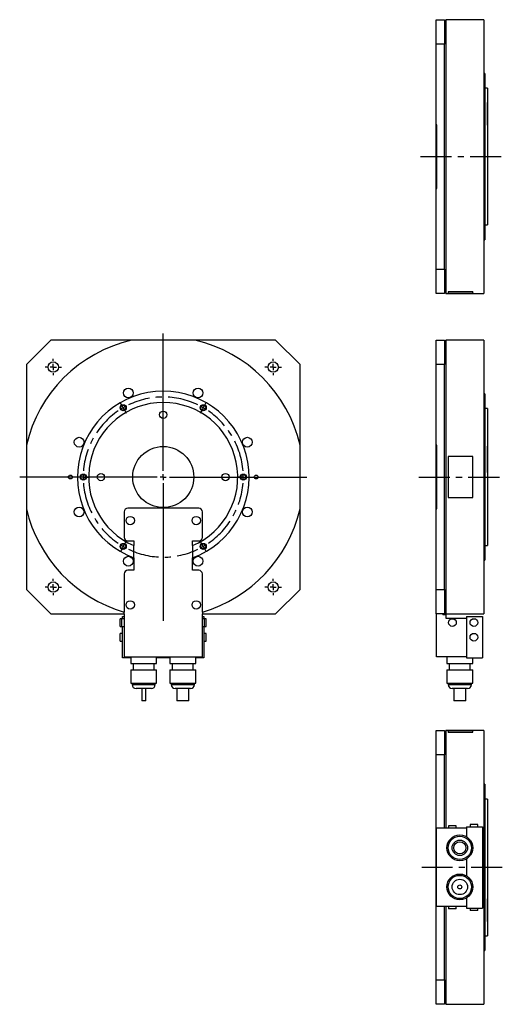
# Model space of a CAD drawing. Extents: x 97 to 1127, y 11 to 818.
# Tile 1 of 2: x 97 to 492, y 11 to 817. Entities that reach past the tile are written whole.
import ezdxf

# ---------------------------------------------------------------- set-up
doc = ezdxf.new("R2010")
doc.units = 0
doc.header["$LTSCALE"] = 2
doc.header["$MEASUREMENT"] = 0
doc.linetypes.add('CENTERX2', pattern=[20.32, 12.7, -2.54, 2.54, -2.54])
doc.layers.get('0').update_dxf_attribs({"linetype": 'CONTINUOUS'})

# ---------------------------------------------------------------- blocks, each defined once
blk = doc.blocks.new('SW_CENTERMARKSYMBOL_6')
at = {"color": 6, "linetype": 'Continuous'}
for p, q in [((-1.25, 2.17), (-2.5, 4.33)), ((0, 0), (-1.25, 2.17)), ((0, 0), (1.25, -2.17)), ((65.5, 0), (64.25, -2.17)), ((65.5, 0), (66.75, 2.17)), ((66.75, 2.17), (68, 4.33)), ((1.25, -2.17), (2.5, -4.33)), ((64.25, -2.17), (63, -4.33)), ((-35.25, -56.72), (-37.75, -56.72)), ((-32.75, -56.72), (-35.25, -56.72)), ((-32.75, -56.72), (-30.25, -56.72)), ((-30.25, -56.72), (-27.75, -56.72)), ((95.75, -56.72), (93.25, -56.72)), ((98.25, -56.72), (95.75, -56.72)), ((98.25, -56.72), (100.75, -56.72)), ((100.75, -56.72), (103.25, -56.72)), ((0, -113.45), (1.25, -111.28)), ((1.25, -111.28), (2.5, -109.12)), ((64.25, -111.28), (63, -109.12)), ((65.5, -113.45), (64.25, -111.28)), ((-1.25, -115.61), (-2.5, -117.78)), ((0, -113.45), (-1.25, -115.61)), ((65.5, -113.45), (66.75, -115.61)), ((66.75, -115.61), (68, -117.78))]:
    blk.add_line(p, q, dxfattribs=at)
at = {"color": 6, "linetype": 'CENTERX2'}
for start, end in [(64.37372, 115.62628), (124.37372, 175.62628), (4.37372, 55.62628), (184.37372, 235.62628), (304.37372, 355.62628), (244.37372, 295.62628)]:
    blk.add_arc((32.75, -56.72), 65.5, start, end, dxfattribs=at)
at = {"color": 6, "linetype": 'Continuous'}
for start, end in [(117.81314, 120), (60, 62.18686), (120, 122.18686), (57.81314, 60), (177.81314, 180), (0, 2.18686), (180, 182.18686), (357.81314, 0), (237.81314, 240), (300, 302.18686), (240, 242.18686), (297.81314, 300)]:
    blk.add_arc((32.75, -56.72), 65.5, start, end, dxfattribs=at)
blk = doc.blocks.new('SW_CENTERMARKSYMBOL_7')
at = {"color": 0, "linetype": 'Continuous'}
for p, q in [((-5, 0), (-6.75, 0)), ((0, 0), (-2.5, 0)), ((0, 5), (0, 6.75)), ((0, 0), (0, 2.5)), ((0, 0), (0, -2.5)), ((0, 0), (2.5, 0)), ((5, 0), (6.75, 0)), ((0, -5), (0, -6.75))]:
    blk.add_line(p, q, dxfattribs=at)
blk = doc.blocks.new('SW_CENTERMARKSYMBOL_8')
at = {"color": 0, "linetype": 'Continuous'}
for p, q in [((-5, 0), (-6.75, 0)), ((0, 0), (-2.5, 0)), ((0, 5), (0, 6.75)), ((0, 0), (0, 2.5)), ((0, 0), (0, -2.5)), ((0, 0), (2.5, 0)), ((5, 0), (6.75, 0)), ((0, -5), (0, -6.75))]:
    blk.add_line(p, q, dxfattribs=at)
blk = doc.blocks.new('SW_CENTERMARKSYMBOL_9')
at = {"color": 0, "linetype": 'Continuous'}
for p, q in [((-5, 0), (-6.75, 0)), ((0, 0), (-2.5, 0)), ((0, 5), (0, 6.75)), ((0, 0), (0, 2.5)), ((0, 0), (0, -2.5)), ((0, 0), (2.5, 0)), ((5, 0), (6.75, 0)), ((0, -5), (0, -6.75))]:
    blk.add_line(p, q, dxfattribs=at)
blk = doc.blocks.new('SW_CENTERMARKSYMBOL_10')
at = {"color": 0, "linetype": 'Continuous'}
for p, q in [((-5, 0), (-6.75, 0)), ((0, 0), (-2.5, 0)), ((0, 5), (0, 6.75)), ((0, 0), (0, 2.5)), ((0, 0), (0, -2.5)), ((0, 0), (2.5, 0)), ((5, 0), (6.75, 0)), ((0, -5), (0, -6.75))]:
    blk.add_line(p, q, dxfattribs=at)
blk = doc.blocks.new('SW_CENTERMARKSYMBOL_11')
at = {"color": 0, "linetype": 'Continuous'}
for p, q in [((0, 5), (0, 117.5)), ((-5, 0), (-117.5, 0)), ((0, 0), (-2.5, 0)), ((0, 0), (0, 2.5)), ((0, 0), (0, -2.5)), ((0, 0), (2.5, 0)), ((5, 0), (117.5, 0)), ((0, -5), (0, -117.5))]:
    blk.add_line(p, q, dxfattribs=at)

msp = doc.modelspace()

# ---------------------------------------------------------------- linework, layer by layer
at = {"color": 7, "linetype": 'Continuous'}
for p, q in [((437.55, 816.64), (444.55, 816.64)), ((437.55, 796.64), (437.55, 816.64)), ((444.55, 816.64), (444.55, 796.64)), ((476.55, 816.64), (445.55, 816.64)), ((445.55, 816.64), (445.55, 592.64)), ((476.55, 816.64), (476.55, 592.64)), ((445.55, 812.74), (444.55, 812.74)), ((444.55, 796.64), (437.55, 796.64)), ((437.55, 730.73), (437.55, 796.64)), ((444.55, 612.64), (444.55, 796.64)), ((477.55, 772.64), (476.55, 772.64)), ((477.55, 772.64), (477.55, 636.64)), ((479.55, 760.59), (477.55, 760.59)), ((479.55, 760.59), (479.55, 648.69)), ((479.65, 748.87), (479.55, 748.87)), ((479.55, 748.8), (479.65, 748.8)), ((479.55, 742.52), (479.65, 742.52)), ((479.55, 741.21), (479.65, 741.21)), ((479.65, 748.8), (479.65, 748.87)), ((479.65, 742.52), (479.65, 748.8)), ((479.65, 741.21), (479.65, 742.52)), ((479.65, 731.05), (479.65, 741.21)), ((438.05, 730.73), (437.55, 730.73)), ((437.55, 678.54), (437.55, 730.73)), ((438.05, 678.54), (438.05, 730.73)), ((479.55, 731.05), (479.65, 731.05)), ((479.55, 730.43), (479.65, 730.43)), ((479.65, 730.43), (479.65, 731.05)), ((437.55, 612.64), (437.55, 678.54)), ((437.55, 678.54), (438.05, 678.54)), ((477.55, 648.69), (479.55, 648.69)), ((476.55, 636.64), (477.55, 636.64)), ((437.55, 612.64), (444.55, 612.64)), ((437.55, 592.64), (437.55, 612.64)), ((444.55, 612.64), (444.55, 592.64)), ((444.55, 596.54), (445.55, 596.54)), ((444.55, 592.64), (437.55, 592.64)), ((445.55, 592.64), (447.55, 592.64)), ((467.55, 593.9), (447.55, 593.9)), ((447.55, 593.9), (447.55, 593.8)), ((467.55, 593.8), (447.55, 593.8)), ((447.55, 593.8), (447.55, 592.54)), ((447.55, 592.54), (467.55, 592.54)), ((467.55, 593.9), (467.55, 593.8)), ((467.55, 592.54), (467.55, 593.8)), ((467.55, 592.64), (476.55, 592.64)), ((122.23, 554.48), (102.23, 534.48)), ((188.13, 554.48), (122.23, 554.48)), ((240.32, 554.48), (188.13, 554.48)), ((306.23, 554.48), (240.32, 554.48)), ((326.23, 534.48), (306.23, 554.48)), ((437.55, 554.48), (444.55, 554.48)), ((437.55, 534.48), (437.55, 554.48)), ((444.55, 554.48), (444.55, 534.48)), ((445.55, 550.58), (444.55, 550.58)), ((476.55, 554.48), (445.55, 554.48)), ((445.55, 554.48), (445.55, 330.48)), ((476.55, 554.48), (476.55, 330.48)), ((102.23, 534.48), (102.23, 468.58)), ((326.23, 468.58), (326.23, 534.48)), ((437.55, 468.58), (437.55, 534.48)), ((444.55, 534.48), (437.55, 534.48)), ((444.55, 350.48), (444.55, 534.48)), ((477.55, 510.48), (476.55, 510.48)), ((477.55, 510.48), (477.55, 374.48)), ((479.55, 498.43), (477.55, 498.43)), ((479.55, 498.43), (479.55, 386.53)), ((102.23, 468.58), (102.23, 416.38)), ((326.23, 416.38), (326.23, 468.58)), ((438.05, 468.58), (437.55, 468.58)), ((437.55, 416.38), (437.55, 468.58)), ((438.05, 416.38), (438.05, 468.58)), ((479.65, 467.66), (479.55, 467.66)), ((479.55, 467.59), (479.65, 467.59)), ((479.65, 467.59), (479.65, 467.66)), ((479.65, 463.38), (479.65, 467.59)), ((447.55, 459.25), (447.55, 425.72)), ((467.55, 459.25), (447.55, 459.25)), ((467.55, 425.72), (467.55, 459.25)), ((479.55, 463.38), (479.65, 463.38)), ((479.55, 462.07), (479.65, 462.07)), ((479.65, 462.07), (479.65, 463.38)), ((479.65, 446.92), (479.65, 462.07)), ((479.55, 446.92), (479.65, 446.92)), ((479.55, 446.3), (479.65, 446.3)), ((479.65, 446.3), (479.65, 446.92)), ((447.55, 425.72), (467.55, 425.72)), ((102.23, 416.38), (102.23, 350.48)), ((182.23, 413.98), (182.23, 393.18)), ((243.23, 416.98), (185.23, 416.98)), ((246.23, 393.18), (246.23, 413.98)), ((326.23, 350.48), (326.23, 416.38)), ((437.55, 416.38), (438.05, 416.38)), ((437.55, 350.48), (437.55, 416.38)), ((185.23, 390.18), (190.23, 390.18)), ((190.23, 390.18), (190.23, 386.4)), ((238.23, 390.18), (243.23, 390.18)), ((238.23, 386.4), (238.23, 390.18)), ((190.23, 376.46), (190.23, 386.4)), ((238.23, 386.4), (238.23, 376.46)), ((477.55, 386.53), (479.55, 386.53)), ((190.23, 376.46), (190.23, 366.18)), ((238.23, 366.18), (238.23, 376.46)), ((476.55, 374.48), (477.55, 374.48)), ((182.23, 363.18), (182.23, 332.02)), ((190.23, 366.18), (185.23, 366.18)), ((243.23, 366.18), (238.23, 366.18)), ((246.23, 332.02), (246.23, 363.18)), ((102.23, 350.48), (122.23, 330.48)), ((306.23, 330.48), (326.23, 350.48)), ((437.55, 350.48), (444.55, 350.48)), ((437.55, 330.48), (437.55, 350.48)), ((444.55, 350.48), (444.55, 330.48)), ((122.23, 330.48), (182.23, 330.48)), ((182.23, 330.48), (182.23, 332.02)), ((182.23, 330.48), (182.23, 295.48)), ((246.23, 332.02), (246.23, 330.48)), ((246.23, 330.48), (306.23, 330.48)), ((246.23, 295.48), (246.23, 330.48)), ((444.55, 330.48), (437.55, 330.48)), ((437.95, 295.48), (437.95, 330.48)), ((442.95, 329.98), (442.95, 330.48)), ((444.55, 334.38), (445.55, 334.38)), ((445.55, 330.48), (476.55, 330.48)), ((180.33, 326.63), (179.08, 326.63)), ((179.08, 323.48), (179.08, 326.63)), ((179.08, 320.33), (179.08, 323.48)), ((182.23, 326.63), (180.33, 326.63)), ((180.33, 320.33), (180.33, 326.63)), ((180.98, 326.63), (180.98, 328.48)), ((180.98, 328.48), (182.23, 328.48)), ((246.23, 328.48), (247.48, 328.48)), ((248.13, 326.63), (246.23, 326.63)), ((247.48, 328.48), (247.48, 326.63)), ((249.38, 326.63), (248.13, 326.63)), ((248.13, 320.33), (248.13, 326.63)), ((249.38, 323.48), (249.38, 326.63)), ((249.38, 320.33), (249.38, 323.48)), ((442.95, 329.98), (445.45, 329.98)), ((445.45, 329.98), (445.45, 326.98)), ((445.45, 326.98), (462.45, 326.98)), ((462.45, 328.48), (462.45, 294.48)), ((462.45, 328.48), (475.45, 328.48)), ((475.45, 328.48), (475.45, 294.48)), ((179.08, 320.33), (180.33, 320.33)), ((180.98, 314.63), (179.08, 314.63)), ((179.08, 311.48), (179.08, 314.63)), ((180.33, 320.33), (182.23, 320.33)), ((180.98, 294.48), (180.98, 320.33)), ((246.23, 320.33), (248.13, 320.33)), ((247.48, 320.33), (247.48, 294.48)), ((249.38, 314.63), (247.48, 314.63)), ((248.13, 320.33), (249.38, 320.33)), ((249.38, 311.48), (249.38, 314.63)), ((179.08, 308.33), (179.08, 311.48)), ((179.08, 308.33), (180.98, 308.33)), ((247.48, 308.33), (249.38, 308.33)), ((249.38, 308.33), (249.38, 311.48)), ((187.68, 294.48), (180.98, 294.48)), ((182.23, 295.48), (246.23, 295.48)), ((187.68, 295.48), (187.68, 290.08)), ((187.68, 290.08), (208.78, 290.08)), ((189.63, 290.08), (189.63, 284.78)), ((206.83, 284.78), (206.83, 290.08)), ((208.78, 290.08), (208.78, 295.48)), ((219.68, 294.48), (208.78, 294.48)), ((219.68, 295.48), (219.68, 290.08)), ((219.68, 290.08), (240.78, 290.08)), ((221.63, 290.08), (221.63, 284.78)), ((238.83, 284.78), (238.83, 290.08)), ((240.78, 290.08), (240.78, 295.48)), ((247.48, 294.48), (240.78, 294.48)), ((462.45, 295.48), (437.95, 295.48)), ((446.4, 295.48), (446.4, 290.08)), ((446.4, 290.08), (467.5, 290.08)), ((448.35, 290.08), (448.35, 284.78)), ((462.45, 294.48), (475.45, 294.48)), ((465.55, 284.78), (465.55, 290.08)), ((467.5, 290.08), (467.5, 294.48)), ((187.68, 284.78), (187.68, 273.77)), ((187.68, 284.78), (208.78, 284.78)), ((208.78, 273.77), (208.78, 284.78)), ((219.68, 284.78), (219.68, 273.77)), ((219.68, 284.78), (240.78, 284.78)), ((240.78, 273.77), (240.78, 284.78)), ((446.4, 284.78), (446.4, 273.77)), ((446.4, 284.78), (467.5, 284.78)), ((467.5, 273.77), (467.5, 284.78)), ((187.68, 273.77), (208.78, 273.77)), ((188.73, 273.77), (188.73, 272.68)), ((204.53, 269.48), (191.93, 269.48)), ((196.58, 269.48), (196.58, 259.48)), ((199.88, 259.48), (199.88, 269.48)), ((207.73, 272.68), (207.73, 273.77)), ((219.68, 273.77), (240.78, 273.77)), ((220.73, 273.77), (220.73, 272.68)), ((236.53, 269.48), (223.93, 269.48)), ((225.23, 269.48), (225.23, 259.48)), ((235.23, 259.48), (235.23, 269.48)), ((239.73, 272.68), (239.73, 273.77)), ((446.4, 273.77), (467.5, 273.77)), ((447.45, 273.77), (447.45, 272.68)), ((463.25, 269.48), (450.65, 269.48)), ((451.95, 269.48), (451.95, 259.48)), ((461.95, 259.48), (461.95, 269.48)), ((466.45, 272.68), (466.45, 273.77)), ((198.23, 259.48), (196.58, 259.48)), ((199.88, 259.48), (198.23, 259.48)), ((230.23, 259.48), (225.23, 259.48)), ((235.23, 259.48), (230.23, 259.48)), ((461.95, 259.48), (451.95, 259.48)), ((437.55, 235.15), (444.55, 235.15)), ((437.55, 215.15), (437.55, 235.15)), ((444.55, 235.15), (444.55, 215.15)), ((447.55, 235.15), (445.55, 235.15)), ((445.55, 235.15), (445.55, 155.15)), ((467.55, 235.25), (447.55, 235.25)), ((447.55, 235.25), (447.55, 233.99)), ((447.55, 233.99), (467.55, 233.99)), ((447.55, 233.89), (447.55, 233.99)), ((447.55, 233.89), (467.55, 233.89)), ((467.55, 233.99), (467.55, 235.25)), ((476.55, 235.15), (467.55, 235.15)), ((467.55, 233.89), (467.55, 233.99)), ((476.55, 235.15), (476.55, 11.15)), ((445.55, 231.25), (444.55, 231.25)), ((437.55, 155.15), (437.55, 215.15)), ((444.55, 215.15), (437.55, 215.15)), ((444.55, 155.15), (444.55, 215.15)), ((477.55, 191.15), (476.55, 191.15)), ((477.55, 191.15), (477.55, 55.15)), ((479.55, 179.1), (477.55, 179.1)), ((479.55, 179.1), (479.55, 67.2)), ((437.95, 155.15), (437.55, 155.15)), ((437.55, 147.15), (437.55, 155.15)), ((462.45, 155.15), (437.95, 155.15)), ((437.95, 91.15), (437.95, 155.15)), ((447.8, 157.05), (447.8, 155.15)), ((454.1, 157.05), (447.8, 157.05)), ((454.1, 155.15), (454.1, 157.05)), ((462.45, 156.4), (475.45, 156.4)), ((462.45, 156.4), (462.45, 148.16)), ((465.3, 158.3), (465.3, 156.4)), ((471.6, 158.3), (465.3, 158.3)), ((471.6, 156.4), (471.6, 158.3)), ((475.45, 156.4), (475.45, 89.9)), ((437.55, 147.15), (437.95, 147.15)), ((437.55, 99.15), (437.55, 147.15)), ((462.45, 130.15), (462.45, 116.16)), ((437.95, 99.15), (437.55, 99.15)), ((437.55, 91.15), (437.55, 99.15)), ((462.45, 98.15), (462.45, 89.9)), ((479.65, 97.36), (479.55, 97.36)), ((479.55, 97.28), (479.65, 97.28)), ((479.65, 97.28), (479.65, 97.36)), ((479.65, 91.01), (479.65, 97.28)), ((437.55, 91.15), (437.95, 91.15)), ((437.55, 31.15), (437.55, 91.15)), ((462.45, 91.15), (437.95, 91.15)), ((444.55, 31.15), (444.55, 91.15)), ((445.55, 91.15), (445.55, 11.15)), ((447.8, 91.15), (447.8, 89.25)), ((454.1, 89.25), (447.8, 89.25)), ((454.1, 89.25), (454.1, 91.15)), ((462.45, 89.9), (475.45, 89.9)), ((465.3, 89.9), (465.3, 88)), ((471.6, 88), (471.6, 89.9)), ((479.55, 91.01), (479.65, 91.01)), ((479.55, 89.7), (479.65, 89.7)), ((479.65, 89.7), (479.65, 91.01)), ((479.65, 79.54), (479.65, 89.7)), ((471.6, 88), (465.3, 88)), ((479.55, 79.54), (479.65, 79.54)), ((479.55, 78.92), (479.65, 78.92)), ((479.65, 78.92), (479.65, 79.54)), ((477.55, 67.2), (479.55, 67.2)), ((476.55, 55.15), (477.55, 55.15)), ((437.55, 31.15), (444.55, 31.15)), ((437.55, 11.15), (437.55, 31.15)), ((444.55, 31.15), (444.55, 11.15)), ((444.55, 11.15), (437.55, 11.15)), ((444.55, 15.05), (445.55, 15.05)), ((445.55, 11.15), (476.55, 11.15))]:
    msp.add_line(p, q, dxfattribs=at)
at = {"color": 6, "linetype": 'CENTERX2'}
for p, q in [((424.81, 704.64), (491.75, 704.64)), ((423.29, 442.48), (491.54, 442.48)), ((491.65, 123.15), (425.81, 123.15))]:
    msp.add_line(p, q, dxfattribs=at)
at = {"color": 8, "linetype": 'Continuous'}
for p, q in [((188.73, 272.68), (207.73, 272.68)), ((220.73, 272.68), (239.73, 272.68)), ((447.45, 272.68), (466.45, 272.68))]:
    msp.add_line(p, q, dxfattribs=at)
at = {"color": 7, "linetype": 'Continuous'}
for centre, radius in [((124.23, 532.48), 4.25), ((304.23, 532.48), 4.25), ((185.72, 511.31), 4), ((242.74, 511.31), 4), ((214.23, 493.48), 3), ((145.4, 470.99), 4), ((214.23, 442.48), 25), ((283.06, 470.99), 4), ((138.23, 442.48), 1.55), ((163.23, 442.48), 3), ((265.23, 442.48), 3), ((290.23, 442.48), 1.55), ((145.4, 413.97), 4), ((283.06, 413.97), 4), ((187.23, 406.88), 3.4), ((241.23, 406.88), 3.4), ((185.72, 373.65), 4), ((242.74, 373.65), 4), ((124.23, 352.48), 4.25), ((304.23, 352.48), 4.25), ((187.23, 337.88), 3.4), ((241.23, 337.88), 3.4), ((450.95, 323.48), 3.15), ((468.45, 323.48), 3.15), ((468.45, 311.48), 3.15), ((456.95, 139.15), 10.55), ((456.95, 139.15), 9.5), ((456.95, 139.15), 6.3), ((456.95, 139.15), 5), ((456.95, 107.15), 10.55), ((456.95, 107.15), 9.5), ((456.95, 107.15), 6.3), ((456.95, 107.15), 1.65)]:
    msp.add_circle(centre, radius, dxfattribs=at)
at = {"color": 6, "linetype": 'Continuous'}
for centre in [(181.48, 499.2), (246.98, 499.2), (148.73, 442.48), (279.73, 442.48), (181.48, 385.76), (246.98, 385.76)]:
    msp.add_circle(centre, 2.5, dxfattribs=at)
for centre in [(181.48, 499.2), (246.98, 499.2), (148.73, 442.48), (279.73, 442.48), (181.48, 385.76), (246.98, 385.76)]:
    msp.add_circle(centre, 2.07)
at = {"color": 7, "linetype": 'Continuous'}
for centre, radius, start, end in [((214.23, 442.48), 115, 103.1159, 166.8841), ((214.23, 442.48), 115, 13.1159, 76.8841), ((214.23, 442.48), 70.25, 289.97664, 250.02336), ((214.23, 442.48), 61, 293.16888, 246.83112), ((214.23, 442.48), 112.1, 357.57971, 2.42029), ((214.23, 442.48), 115, 193.1159, 253.84356), ((185.23, 413.98), 3, 90, 180), ((243.23, 413.98), 3, 360, 90), ((214.23, 442.48), 115, 286.15644, 346.8841), ((185.23, 393.18), 3, 180, 270), ((243.23, 393.18), 3, 270, 0), ((185.23, 363.18), 3, 90, 180), ((243.23, 363.18), 3, 0, 90), ((191.93, 272.68), 3.2, 180, 270), ((204.53, 272.68), 3.2, 270, 0), ((223.93, 272.68), 3.2, 180, 270), ((236.53, 272.68), 3.2, 270, 0), ((450.65, 272.68), 3.2, 180, 270), ((463.25, 272.68), 3.2, 270, 0)]:
    msp.add_arc(centre, radius, start, end, dxfattribs=at)

# ---------------------------------------------------------------- block references
at = {"color": 6, "linetype": 'Continuous'}
for name, p in [('SW_CENTERMARKSYMBOL_11', (214.23, 442.48)), ('SW_CENTERMARKSYMBOL_10', (124.23, 532.48)), ('SW_CENTERMARKSYMBOL_9', (304.23, 532.48)), ('SW_CENTERMARKSYMBOL_7', (124.23, 352.48)), ('SW_CENTERMARKSYMBOL_8', (304.23, 352.48))]:
    msp.add_blockref(name, p, dxfattribs=at)
at = {"color": 7, "linetype": 'Continuous'}
msp.add_blockref('SW_CENTERMARKSYMBOL_6', (181.48, 499.2), dxfattribs=at)

doc.saveas('drawing.dxf')
